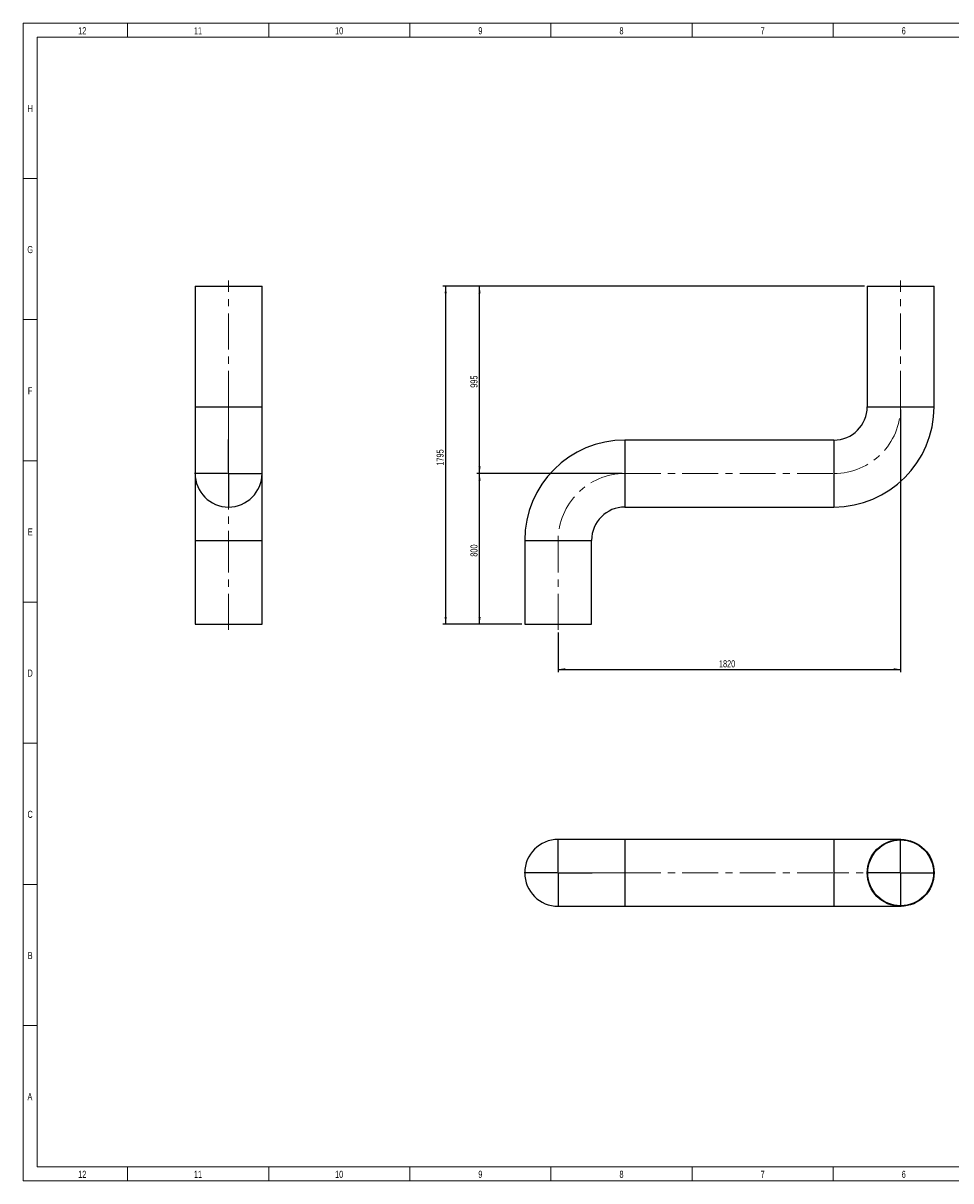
# Model space of a CAD drawing. Header units: millimetres. Extents: x 15 to 592, y 5 to 415.
# Tile 1 of 13: x 15 to 344, y 5 to 415. Entities that reach past the tile are written whole.
import ezdxf

# ---------------------------------------------------------------- set-up
doc = ezdxf.new("R2010")
doc.units = ezdxf.units.MM
doc.linetypes.add('CENTERX2', pattern=[20.32, 12.7, -2.54, 2.54, -2.54])
doc.layers.add('COTAS', color=166, linetype='Continuous')
doc.styles.add('SLDTEXTSTYLE0', font='TXT', dxfattribs={"width": 0.75})
doc.dimstyles.new('SLDDIMSTYLE0', dxfattribs={"dimtxt": 2.5, "dimasz": 2.5, "dimexe": 0, "dimexo": 0.0625, "dimtad": 1, "dimlfac": 15, "dimrnd": 1e-09, "dimzin": 12, "dimdsep": 46, "dimtxsty": 'SLDTEXTSTYLE0', "dimsah": 1, "dimcen": 0.09, "dimadec": 0, "dimazin": 3, "dimtfac": 1, "dimtofl": 0, "dimtmove": 0, "dimatfit": 3, "dimfxl": 0, "dimfrac": 2, "dimtolj": 1, "dimtzin": 12, "dimarcsym": 0})

# ---------------------------------------------------------------- blocks, each defined once
blk = doc.blocks.new('_D')
at = {"layer": 'COTAS'}
for p, q in [((227.2, 255.49), (175.68, 255.49)), ((176.68, 202.15), (176.68, 255.49)), ((191.68, 202.15), (175.68, 202.15))]:
    blk.add_line(p, q, dxfattribs=at)
for points in [[(176.68, 255.49), (176.3, 252.99), (177.07, 252.99)], [(176.68, 202.15), (177.07, 204.65), (176.3, 204.65)]]:
    blk.add_solid(points, dxfattribs=at)
at = {"layer": 'COTAS', "insert": (173.46, 226.05), "char_height": 2.5, "attachment_point": 1, "rotation": 90, "style": 'SLDTEXTSTYLE0'}
blk.add_mtext('800', dxfattribs=at)
blk = doc.blocks.new('_D_1')
at = {"layer": 'COTAS'}
for p, q in [((313.02, 321.82), (175.68, 321.82)), ((176.68, 255.49), (176.68, 321.82)), ((227.2, 255.49), (175.68, 255.49))]:
    blk.add_line(p, q, dxfattribs=at)
for points in [[(176.68, 321.82), (176.3, 319.32), (177.07, 319.32)], [(176.68, 255.49), (177.07, 257.99), (176.3, 257.99)]]:
    blk.add_solid(points, dxfattribs=at)
at = {"layer": 'COTAS', "insert": (173.46, 285.88), "char_height": 2.5, "attachment_point": 1, "rotation": 90, "style": 'SLDTEXTSTYLE0'}
blk.add_mtext('995', dxfattribs=at)
blk = doc.blocks.new('_D_2')
at = {"layer": 'COTAS'}
for p, q in [((313.02, 321.82), (163.68, 321.82)), ((164.68, 321.82), (164.68, 202.15)), ((191.68, 202.15), (163.68, 202.15))]:
    blk.add_line(p, q, dxfattribs=at)
for points in [[(164.68, 321.82), (164.3, 319.32), (165.07, 319.32)], [(164.68, 202.15), (165.07, 204.65), (164.3, 204.65)]]:
    blk.add_solid(points, dxfattribs=at)
at = {"layer": 'COTAS', "insert": (161.46, 258.29), "char_height": 2.5, "attachment_point": 1, "rotation": 90, "style": 'SLDTEXTSTYLE0'}
blk.add_mtext('1795', dxfattribs=at)
blk = doc.blocks.new('_D_3')
at = {"layer": 'COTAS'}
for p, q in [((325.87, 278.15), (325.87, 185.15)), ((204.54, 199.15), (204.54, 185.15)), ((204.54, 186.15), (325.87, 186.15))]:
    blk.add_line(p, q, dxfattribs=at)
for points in [[(204.54, 186.15), (207.04, 185.77), (207.04, 186.54)], [(325.87, 186.15), (323.37, 186.54), (323.37, 185.77)]]:
    blk.add_solid(points, dxfattribs=at)
at = {"layer": 'COTAS', "insert": (261.51, 189.38), "char_height": 2.5, "attachment_point": 1, "style": 'SLDTEXTSTYLE0'}
blk.add_mtext('1820', dxfattribs=at)
blk = doc.blocks.new('SW_CENTERMARKSYMBOL_0')
at = {"layer": 'COTAS', "color": 0}
for p, q in [((0, 0.33), (0, 12.02)), ((-0.33, 0), (-12.02, 0)), ((0, 0), (-0.17, 0)), ((0, 0), (0, 0.17)), ((0, 0), (0, -0.17)), ((0, 0), (0.17, 0)), ((0.33, 0), (12.02, 0)), ((0, -0.33), (0, -12.02))]:
    blk.add_line(p, q, dxfattribs=at)
blk = doc.blocks.new('SW_CENTERMARKSYMBOL_1')
at = {"layer": 'COTAS', "color": 0}
for p, q in [((0, 0.33), (0, 12.02)), ((-0.33, 0), (-12.02, 0)), ((0, 0), (-0.17, 0)), ((0, 0), (0, 0.17)), ((0, 0), (0, -0.17)), ((0, 0), (0.17, 0)), ((0.33, 0), (12.02, 0)), ((0, -0.33), (0, -12.02))]:
    blk.add_line(p, q, dxfattribs=at)
blk = doc.blocks.new('SW_CENTERMARKSYMBOL_2')
at = {"layer": 'COTAS', "color": 0}
for p, q in [((0, 0.33), (0, 12.02)), ((-0.33, 0), (-12.02, 0)), ((0, 0), (-0.17, 0)), ((0, 0), (0, 0.17)), ((0, 0), (0, -0.17)), ((0, 0), (0.17, 0)), ((0.33, 0), (12.02, 0)), ((0, -0.33), (0, -12.02))]:
    blk.add_line(p, q, dxfattribs=at)

msp = doc.modelspace()

# ---------------------------------------------------------------- linework, layer by layer
at = {"color": 7, "linetype": 'Continuous', "lineweight": 18}
for p, q in [((15, 5), (15, 415)), ((15, 415), (589, 415)), ((52, 410), (52, 415)), ((102, 410), (102, 415)), ((152, 410), (152, 415)), ((202, 410), (202, 415)), ((252, 410), (252, 415)), ((302, 410), (302, 415)), ((20, 10), (20, 410)), ((20, 410), (584, 410)), ((302, 410.001), (302, 409.999)), ((20, 360), (15, 360)), ((20, 310), (15, 310)), ((20, 260), (15, 260)), ((20, 210), (15, 210)), ((19.999, 210), (20.001, 210)), ((20, 160), (15, 160)), ((20, 110), (15, 110)), ((20, 60), (15, 60)), ((584, 10), (20, 10)), ((52, 10), (52, 5)), ((102, 10), (102, 5)), ((152, 10), (152, 5)), ((202, 10), (202, 5)), ((252, 10), (252, 5)), ((302, 9.999), (302, 10.001)), ((302, 10), (302, 5)), ((589, 5), (15, 5))]:
    msp.add_line(p, q, dxfattribs=at)
at = {"color": 7, "linetype": 'Continuous', "lineweight": 25}
for p, q in [((75.9197, 321.82052), (75.9197, 279.15386)), ((75.9197, 321.82052), (99.62637, 321.82052)), ((99.62637, 279.15386), (99.62637, 321.82052)), ((314.01786, 321.82052), (314.01786, 279.15386)), ((314.01786, 321.82052), (337.72453, 321.82052)), ((337.72453, 279.15386), (337.72453, 321.82052)), ((75.9197, 279.15386), (75.9197, 255.48719)), ((75.9197, 279.15386), (99.62637, 279.15386)), ((99.62637, 255.48719), (99.62637, 279.15386)), ((314.01786, 279.15386), (337.72453, 279.15386)), ((302.20453, 267.34052), (228.20453, 267.34052)), ((228.20453, 267.34052), (228.20453, 243.63386)), ((302.20453, 267.34052), (302.20453, 243.63386)), ((75.9197, 255.48719), (75.9197, 231.82052)), ((99.62637, 231.82052), (99.62637, 255.48719)), ((228.20453, 243.63386), (302.20453, 243.63386)), ((75.9197, 231.82052), (75.9197, 202.15386)), ((75.9197, 231.82052), (99.62637, 231.82052)), ((99.62637, 202.15386), (99.62637, 231.82052)), ((192.68453, 231.82052), (192.68453, 202.15386)), ((192.68453, 231.82052), (216.3912, 231.82052)), ((216.3912, 202.15386), (216.3912, 231.82052)), ((75.9197, 202.15386), (99.62637, 202.15386)), ((192.68453, 202.15386), (216.3912, 202.15386)), ((228.20453, 125.92768), (204.53786, 125.92768)), ((302.20453, 125.92768), (228.20453, 125.92768)), ((228.20453, 125.92768), (228.20453, 102.22102)), ((325.8712, 125.92768), (302.20453, 125.92768)), ((302.20453, 125.92768), (302.20453, 102.22102)), ((204.53786, 102.22102), (228.20453, 102.22102)), ((228.20453, 102.22102), (302.20453, 102.22102)), ((302.20453, 102.22102), (325.8712, 102.22102))]:
    msp.add_line(p, q, dxfattribs=at)
for radius in [11.85333, 11.65333]:
    msp.add_circle((325.8712, 114.07435), radius, dxfattribs=at)
for centre, radius, start, end in [((302.20453, 279.15386), 11.81333, 270, 0), ((302.20453, 279.15386), 35.52, 270, 0), ((228.20453, 231.82052), 35.52, 90, 180), ((87.77303, 255.48719), 11.85333, 180, 0), ((228.20453, 231.82052), 11.81333, 90, 180), ((204.53786, 114.07435), 11.85333, 90, 270)]:
    msp.add_arc(centre, radius, start, end, dxfattribs=at)
at = {"layer": 'COTAS', "linetype": 'CENTERX2', "lineweight": 18}
for p, q in [((87.77303, 279.15386), (87.77303, 323.82052)), ((325.8712, 279.15386), (325.8712, 323.82052)), ((87.77303, 279.15386), (87.77303, 255.48719)), ((87.77303, 255.48719), (87.77303, 231.82052)), ((228.20453, 255.48719), (302.20453, 255.48719)), ((87.77303, 200.15386), (87.77303, 231.82052)), ((204.53786, 200.15386), (204.53786, 231.82052)), ((228.20453, 114.07435), (202.53786, 114.07435)), ((228.20453, 114.07435), (302.20453, 114.07435)), ((327.8712, 114.07435), (302.20453, 114.07435))]:
    msp.add_line(p, q, dxfattribs=at)
for centre, start, end in [((302.20453, 279.15386), 270, 0), ((228.20453, 231.82052), 90, 180)]:
    msp.add_arc(centre, 23.66667, start, end, dxfattribs=at)

# ---------------------------------------------------------------- block references
at = {"layer": 'COTAS'}
for name, p in [('SW_CENTERMARKSYMBOL_0', (87.77303, 255.48719)), ('SW_CENTERMARKSYMBOL_1', (204.53786, 114.07435)), ('SW_CENTERMARKSYMBOL_2', (325.8712, 114.07435))]:
    msp.add_blockref(name, p, dxfattribs=at)

# ---------------------------------------------------------------- texts
at = {"color": 7, "linetype": 'Continuous', "lineweight": 0, "char_height": 2.5, "attachment_point": 2, "style": 'SLDTEXTSTYLE0'}
for s, insert in [('12', (35.94965, 413.56267)), ('11', (76.94965, 413.56267)), ('10', (126.94965, 413.56267)), ('9', (176.97483, 413.56267)), ('8', (226.97483, 413.56267)), ('7', (276.97483, 413.56267)), ('6', (326.97483, 413.56267)), ('H', (17.49392, 386.06267)), ('G', (17.49219, 336.06267)), ('F', (17.47396, 286.06267)), ('E', (17.50434, 236.06267)), ('D', (17.47135, 186.06267)), ('C', (17.47396, 136.06267)), ('B', (17.4809, 86.06267)), ('A', (17.40017, 36.06267)), ('12', (35.94965, 8.56267)), ('11', (76.94965, 8.56267)), ('10', (126.94965, 8.56267)), ('9', (176.97483, 8.56267)), ('8', (226.97483, 8.56267)), ('7', (276.97483, 8.56267)), ('6', (326.97483, 8.56267))]:
    msp.add_mtext(s, dxfattribs=dict(at, insert=insert))

# ---------------------------------------------------------------- dimensions: what is measured, and where the dimension line sits
at = {"layer": 'COTAS'}
for base, p1, p2, picture, middle in [((164.68453, 202.15386), (314.01786, 321.82052), (192.68453, 202.15386), '_D_2', (164.68453, 261.98719)), ((176.68453, 321.82052), (228.20453, 255.48719), (314.01786, 321.82052), '_D_1', (176.68453, 288.65386)), ((176.68453, 255.48719), (192.68453, 202.15386), (228.20453, 255.48719), '_D', (176.68453, 228.82052))]:
    dim = msp.add_linear_dim(base=base, p1=p1, p2=p2, angle=90, dimstyle='SLDDIMSTYLE0', dxfattribs=at)
    dim.commit()
    dim.dimension.update_dxf_attribs({"geometry": picture, "text_midpoint": middle, "dimtype": 160})
dim = msp.add_linear_dim(base=(325.8712, 186.15386), p1=(204.53786, 200.15386), p2=(325.8712, 279.15386), dimstyle='SLDDIMSTYLE0', dxfattribs=at)
dim.commit()
dim.dimension.update_dxf_attribs({"geometry": '_D_3', "text_midpoint": (265.20453, 186.15386), "dimtype": 160})

doc.saveas('drawing.dxf')
